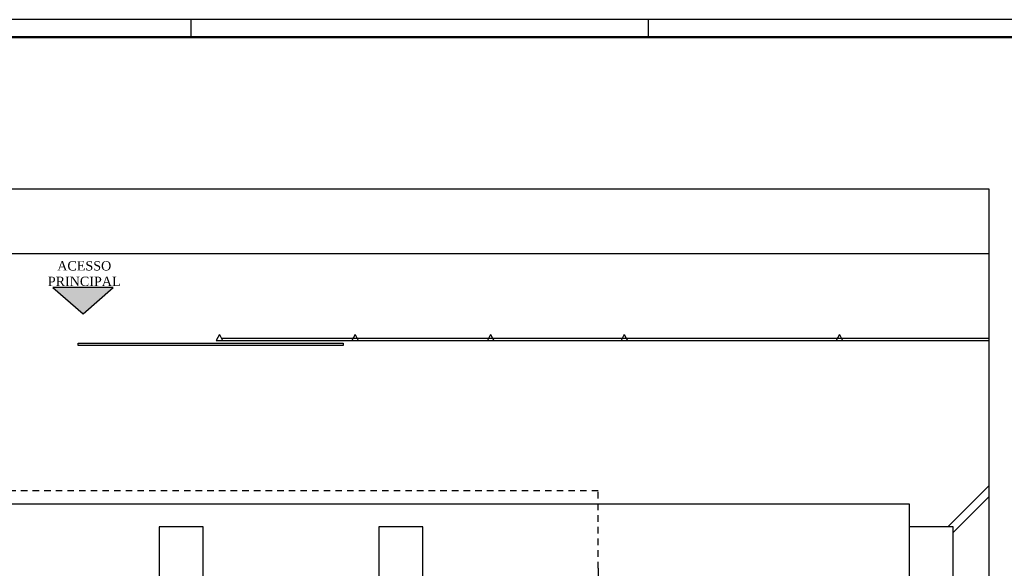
# Model space of a CAD drawing. Extents: x 86.2 to 137.2, y -250.8 to -221.5.
# Tile 14 of 15: x 107.4 to 126.4, y -232.1 to -221.5. Entities that reach past the tile are written whole.
import ezdxf

# ---------------------------------------------------------------- set-up
doc = ezdxf.new("R2010")
doc.units = 0
doc.header["$MEASUREMENT"] = 0
doc.linetypes.add('HIDDEN', pattern=[0.375, 0.25, -0.125])
doc.layers.get('0').update_dxf_attribs({"linetype": 'CONTINUOUS'})
doc.layers.add('paredes1', color=8, linetype='CONTINUOUS')
doc.layers.add('PRANCHA', color=8, linetype='CONTINUOUS')
doc.styles.add('LCR', font='times.ttf', dxfattribs={"height": 0.2})

# ---------------------------------------------------------------- blocks, each defined once
blk = doc.blocks.new('A1 1-50')
at = {"layer": 'PRANCHA'}
for p, q in [((3837.076, 272.078), (3794.895, 272.078)), ((3810.59, 271.74), (3810.59, 272.078)), ((3819.419, 271.74), (3819.419, 272.078))]:
    blk.add_line(p, q, dxfattribs=at)
at = {"layer": 'PRANCHA', "const_width": 0.0506}
blk.add_lwpolyline([(3795.739, 271.74), (3795.739, 243.04), (3836.739, 243.04), (3836.739, 271.74), (3795.739, 271.74)], dxfattribs=at)

msp = doc.modelspace()

# ---------------------------------------------------------------- hatches: boundary and pattern name
at = {"layer": 'paredes1'}
h = msp.add_hatch(color=256, dxfattribs=at)
h.dxf.hatch_style = 1
h.paths.add_polyline_path([(108.013, -226.629), (108.594, -227.137), (109.176, -226.629)])

# ---------------------------------------------------------------- linework, layer by layer
for p, q in [((100.003, -225.975), (126.09, -225.975)), ((111.227, -227.537), (111.167, -227.657)), ((111.227, -227.537), (111.287, -227.657)), ((111.262, -227.607), (126.09, -227.607)), ((113.847, -227.537), (113.787, -227.657)), ((113.847, -227.537), (113.907, -227.657)), ((116.467, -227.537), (116.407, -227.657)), ((116.467, -227.537), (116.527, -227.657)), ((119.047, -227.537), (118.987, -227.657)), ((119.047, -227.537), (119.107, -227.657)), ((123.203, -227.537), (123.143, -227.657)), ((123.203, -227.537), (123.263, -227.657)), ((111.167, -227.657), (126.09, -227.657)), ((100.003, -230.811), (124.551, -230.811)), ((118.544, -232.056), (118.544, -232.206))]:
    msp.add_line(p, q, dxfattribs=at)
at = {"layer": 'paredes1', "linetype": 'ByBlock'}
for p, q in [((125.295, -231.256), (126.09, -230.462)), ((125.401, -231.362), (126.09, -230.674)), ((124.551, -230.811), (124.551, -231.256))]:
    msp.add_line(p, q, dxfattribs=at)
at = {"layer": 'paredes1'}
for points in [[(100.003, -224.725), (126.09, -224.725), (126.09, -246.443), (100.003, -246.443)], [(113.619, -227.752), (108.499, -227.752), (108.499, -227.706), (113.619, -227.706)]]:
    msp.add_lwpolyline(points, close=True, dxfattribs=at)
msp.add_lwpolyline([(108.013, -226.629), (108.594, -227.137), (109.176, -226.629), (108.013, -226.629)], dxfattribs=at)
at = {"layer": 'paredes1', "linetype": 'HIDDEN', "ltscale": 0.5}
msp.add_lwpolyline([(118.544, -232.056), (118.544, -230.556), (100.003, -230.556)], dxfattribs=at)
at = {"layer": 'paredes1', "linetype": 'ByBlock'}
for points in [[(110.064, -232.306), (110.914, -232.306), (110.914, -231.256), (110.064, -231.256)], [(114.304, -232.306), (115.154, -232.306), (115.154, -231.256), (114.304, -231.256)], [(124.551, -232.306), (125.401, -232.306), (125.401, -231.256), (124.551, -231.256)]]:
    msp.add_lwpolyline(points, close=True, dxfattribs=at)

# ---------------------------------------------------------------- block references
msp.add_blockref('A1 1-50', (-3699.905, -493.534))

# ---------------------------------------------------------------- texts
at = {"layer": 'paredes1', "insert": (107.608, -226.122), "char_height": 0.18, "width": 1.96141, "attachment_point": 1, "style": 'LCR'}
msp.add_mtext('{\\W7.18336; }ACESSO \\P{\\W4.50074; }PRINCIPAL ', dxfattribs=at)

doc.saveas('drawing.dxf')
